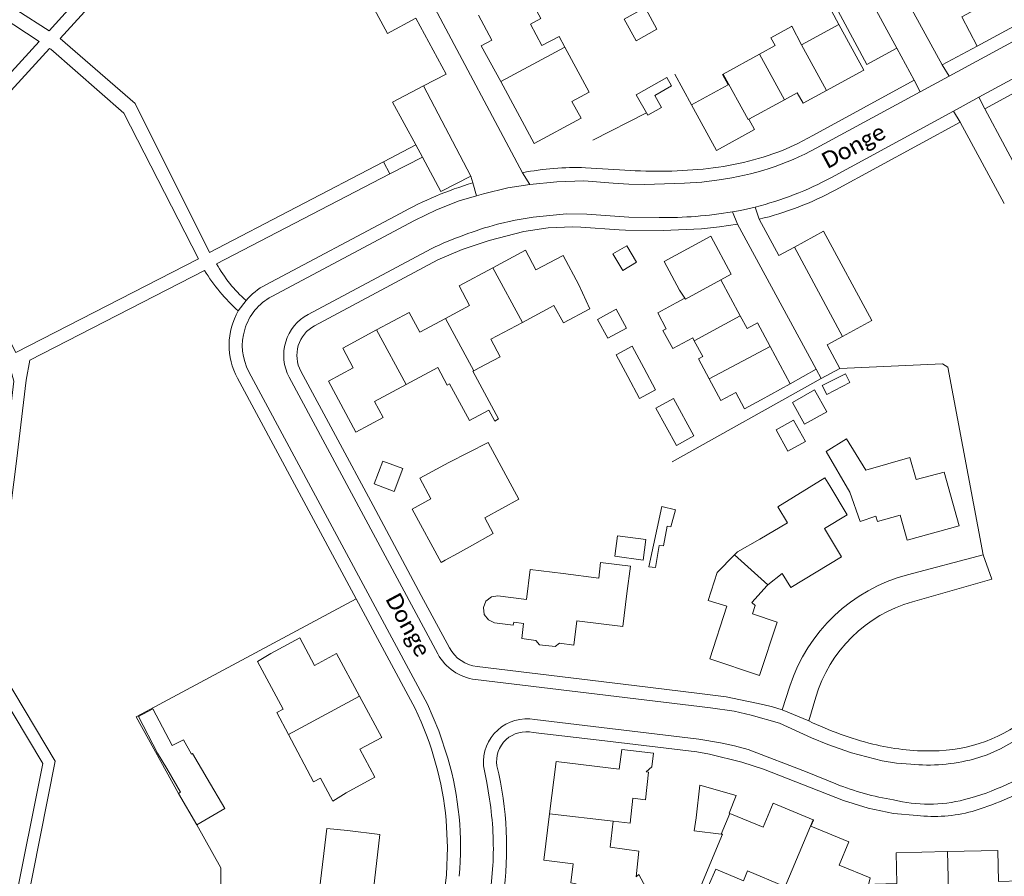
# Model space of a CAD drawing. Extents: x 177628 to 188968, y 384226 to 390673.
# Tile 167 of 256: x 183999 to 184148, y 385073 to 385203. Entities that reach past the tile are written whole.
import ezdxf

# ---------------------------------------------------------------- set-up
doc = ezdxf.new("R2010")
doc.units = 0
for name, color, linetype, lineweight in [('B01_D', 14, 'Continuous', 9), ('B01_F', 14, 'Continuous', 9), ('B01_T', 14, 'Continuous', 9), ('B02_T', 14, 'Continuous', 9), ('B07_D', 14, 'Continuous', 9), ('B11_F', 14, 'Continuous', 9), ('B11_S', 14, 'Continuous', 9), ('B14_F', 14, 'Continuous', 9), ('T03_F', 253, 'Continuous', 9), ('T04_F', 253, 'HAAG', 9), ('T04_T', 253, 'HAAG', 9), ('T05_F', 253, 'Continuous', 9), ('T05_T', 253, 'Continuous', 9), ('T22_T', 253, 'Continuous', 9), ('V00_F', 8, 'Continuous', 9), ('V00_T', 8, 'Continuous', 9), ('Z06', 7, 'Continuous', 9)]:
    doc.layers.add(name, color=color, linetype=linetype, lineweight=lineweight)
doc.styles.add('Legend', font='calibri.ttf')
doc.linetypes.add('HAAG', pattern='A,4,-1,[5,TOPOCAD.SHX,S=0.35,R=0,X=-0.35,Y=-0.35],-1', length=6)

msp = doc.modelspace()

# ---------------------------------------------------------------- linework, layer by layer
at = {"layer": 'B01_D', "linetype": 'Continuous'}
msp.add_lwpolyline([(184095.87, 385158.692), (184098.67, 385160.205)], dxfattribs=at)
at = {"layer": 'B01_F', "linetype": 'Continuous'}
msp.add_lwpolyline([(184121.378, 385137.681), (184125.003, 385131.493), (184126.549, 385127.079), (184128.934, 385127.857)], dxfattribs=at)
at = {"layer": 'B01_T', "linetype": 'Continuous'}
for points in [[(184078.304, 385199.261), (184076.578, 385202.486), (184078.147, 385203.333), (184076.251, 385206.811)], [(184068.69, 385203.834), (184070.719, 385200.08), (184069.117, 385199.214), (184072.059, 385193.77)], [(184123.324, 385202.435), (184117.677, 385199.34)], [(184121.429, 385192.42), (184127.101, 385195.516), (184123.324, 385202.435)], [(184113.669, 385199.225), (184111.29, 385197.921)], [(184111.29, 385197.921), (184105.798, 385194.912)], [(184105.798, 385194.912), (184105.684, 385194.849), (184106.542, 385193.285), (184100.986, 385190.24)], [(184072.059, 385193.77), (184077.133, 385184.383), (184084.236, 385188.222), (184082.855, 385190.778)], [(184115.061, 385191.015), (184117.013, 385192.081), (184117.884, 385190.485), (184121.429, 385192.42)], [(184100.986, 385190.24), (184104.751, 385183.343), (184110.514, 385186.489), (184109.655, 385188.064)], [(184109.655, 385188.064), (184115.061, 385191.015)], [(184099.18, 385162.132), (184096.813, 385166.51), (184103.886, 385170.334), (184107.001, 385164.573), (184105.405, 385163.71)], [(184070.877, 385165.532), (184075.809, 385168.187), (184077.407, 385165.22), (184081.504, 385167.425), (184083.918, 385162.941)], [(184063.675, 385157.862), (184067.343, 385159.836), (184065.76, 385162.778), (184070.877, 385165.532)], [(184105.405, 385163.71), (184108.357, 385158.249)], [(184083.918, 385162.941), (184085.551, 385159.328), (184081.552, 385157.186), (184080.135, 385159.831), (184075.338, 385157.262)], [(184099.978, 385160.912), (184099.18, 385162.132)], [(184098.67, 385160.205), (184099.978, 385160.912)], [(184053.235, 385156.113), (184058.165, 385158.767), (184059.78, 385155.765), (184063.675, 385157.862)], [(184108.357, 385158.249), (184109.399, 385156.322), (184110.967, 385157.17), (184112.897, 385153.6)], [(184054.231, 385142.831), (184050.106, 385140.611), (184045.937, 385148.358), (184049.712, 385150.39), (184048.115, 385153.357), (184053.235, 385156.113)], [(184075.338, 385157.262), (184070.547, 385154.696), (184071.962, 385152.054), (184068.777, 385150.348)], [(184101.166, 385154.925), (184101.403, 385154.487)], [(184101.403, 385154.487), (184102.708, 385152.078)], [(184112.897, 385153.6), (184115.959, 385147.937)], [(184057.715, 385147.827), (184062.517, 385150.399), (184063.934, 385147.754), (184064.29, 385147.945)], [(184054.231, 385142.831), (184052.929, 385145.263), (184057.715, 385147.827)], [(184115.959, 385147.937), (184111.525, 385145.54)], [(184107.689, 385146.62), (184109.024, 385144.155), (184111.525, 385145.54)], [(184064.189, 385136.003), (184070.132, 385139.062), (184074.823, 385130.43), (184069.636, 385127.611)], [(184135.039, 385133.413), (184134.069, 385136.777), (184127.395, 385134.852)], [(184064.189, 385136.003), (184059.806, 385133.621), (184061.49, 385130.523), (184058.611, 385128.958), (184063.015, 385120.857), (184063.644, 385121.199)], [(184128.934, 385127.857), (184129.155, 385127.072), (184132.613, 385128.043), (184133.686, 385124.22), (184141.569, 385126.433), (184139.287, 385134.562), (184135.039, 385133.413)], [(184121.93, 385132.49), (184124.595, 385128.088), (184121.15, 385126.003), (184123.743, 385121.718), (184116.021, 385117.05), (184114.725, 385119.172), (184112.562, 385117.436)], [(184065.518, 385122.217), (184067.326, 385123.2)], [(184077.402, 385109.04), (184075.239, 385109.307), (184075.521, 385111.616), (184074.024, 385111.795), (184073.97, 385111.361), (184071.125, 385111.722), (184070.184, 385112.129), (184069.572, 385112.974), (184069.438, 385114.026), (184069.82, 385114.977), (184070.643, 385115.644), (184071.629, 385115.798), (184075.971, 385115.238), (184076.53, 385119.77), (184081.517, 385119.155)], [(184112.562, 385117.436), (184112.449, 385117.346), (184110.139, 385114.801), (184110.648, 385114.323), (184110.24, 385113.06), (184113.95, 385111.81), (184111.3, 385103.73), (184103.735, 385106.252)], [(184091.196, 385116.134), (184090.58, 385111.145), (184083.578, 385112.009), (184083.125, 385108.335), (184080.962, 385108.602)], [(184037.221, 385107.048), (184041.61, 385109.407), (184043.847, 385105.242), (184047.188, 385107.038), (184050.672, 385100.555)], [(184077.402, 385109.04), (184077.918, 385108.378), (184080.3, 385108.085), (184080.962, 385108.602)], [(184037.221, 385107.048), (184035.165, 385105.816), (184039.068, 385098.597)], [(184050.672, 385100.555), (184054.026, 385094.312), (184050.707, 385092.529), (184052.986, 385088.286), (184048.606, 385085.932)], [(184094.96, 385089.842), (184095.208, 385091.913), (184090.423, 385092.486), (184090.034, 385089.491), (184080.447, 385090.669), (184079.472, 385082.733)], [(184044.717, 385088.156), (184046.601, 385084.673), (184048.606, 385085.932)], [(184119.412, 385081.82), (184113.353, 385084.331), (184111.849, 385080.703), (184106.793, 385082.786)], [(184079.472, 385082.733), (184078.61, 385075.714), (184083.066, 385075.166)], [(184126.883, 385068.173), (184128.083, 385073.027), (184123.361, 385074.934), (184124.84, 385078.495), (184119.091, 385080.877), (184119.471, 385081.795), (184119.412, 385081.82)], [(184052.556, 385063.222), (184047.897, 385063.739), (184048.371, 385067.736), (184045.806, 385068.04), (184046.163, 385071.053), (184044.575, 385071.241), (184045.677, 385080.533), (184048.814, 385080.2)], [(184048.814, 385080.2), (184053.748, 385079.611), (184052.753, 385071.268), (184058.429, 385070.591), (184057.481, 385062.634), (184052.556, 385063.222)], [(184128.917, 385067.115), (184128.794, 385072.079), (184132.098, 385072.161), (184131.982, 385076.814), (184139.797, 385077.008)], [(184139.797, 385077.008), (184147.397, 385077.196), (184147.513, 385072.479), (184150.816, 385072.561), (184150.939, 385067.575)], [(184083.066, 385075.166), (184082.709, 385072.263), (184083.493, 385072.129)]]:
    msp.add_lwpolyline(points, dxfattribs=at)
at = {"layer": 'B02_T', "linetype": 'Continuous'}
for points in [[(184091.329, 385149.037), (184089.559, 385152.325), (184091.982, 385153.63), (184093.75, 385150.347)], [(184093.75, 385150.347), (184095.541, 385147.02)], [(184095.541, 385147.02), (184093.118, 385145.715), (184091.329, 385149.037)], [(184106.793, 385082.786), (184106.677, 385082.834), (184107.746, 385085.535), (184102.254, 385087.083), (184101.666, 385082.118)]]:
    msp.add_lwpolyline(points, dxfattribs=at)
at = {"layer": 'B07_D', "linetype": 'Continuous'}
for points in [[(184121.429, 385192.42), (184117.677, 385199.34)], [(184081.787, 385199.002), (184072.059, 385193.77)], [(184115.061, 385191.015), (184111.29, 385197.921)], [(184109.655, 385188.064), (184109.564, 385188.014), (184105.798, 385194.912)], [(184070.877, 385165.532), (184075.338, 385157.262)], [(184099.978, 385160.912), (184100.046, 385160.789), (184105.405, 385163.71)], [(184063.675, 385157.862), (184067.96, 385149.902)], [(184101.403, 385154.487), (184108.357, 385158.249)], [(184053.235, 385156.113), (184057.715, 385147.827)], [(184103.681, 385148.691), (184112.897, 385153.6)], [(184107.515, 385122.012), (184112.562, 385117.436)], [(184039.89, 385094.741), (184050.672, 385100.555)], [(184079.472, 385082.733), (184089.103, 385081.603)], [(184105.475, 385079.669), (184106.793, 385082.786)], [(184114.787, 385070.778), (184119.412, 385081.82)], [(184139.797, 385077.008), (184140.019, 385067.149)]]:
    msp.add_lwpolyline(points, dxfattribs=at)
at = {"layer": 'B11_F', "linetype": 'Continuous'}
for points in [[(184067.96, 385149.902), (184067.851, 385149.843), (184071.747, 385142.621)], [(184068.777, 385150.348), (184067.96, 385149.902)], [(184064.29, 385147.945), (184067.342, 385142.388), (184070.249, 385143.97), (184071.166, 385142.283), (184071.747, 385142.621)]]:
    msp.add_lwpolyline(points, dxfattribs=at)
at = {"layer": 'B11_S', "linetype": 'Continuous'}
for points in [[(184116.129, 385202.127), (184116.19, 385202.16), (184117.677, 385199.34)], [(184113.669, 385199.225), (184113.021, 385200.415), (184116.129, 385202.127)], [(184081.787, 385199.002), (184080.913, 385200.628), (184078.304, 385199.261)], [(184082.855, 385190.778), (184085.468, 385192.158), (184081.787, 385199.002)], [(184097.153, 385156.287), (184095.87, 385158.692)], [(184101.166, 385154.925), (184098.142, 385153.282), (184096.656, 385156.017), (184097.153, 385156.287)], [(184103.681, 385148.691), (184102.049, 385151.728), (184102.708, 385152.078)], [(184107.689, 385146.62), (184105.447, 385145.404), (184103.681, 385148.691)], [(184121.378, 385137.681), (184124.494, 385139.584), (184127.395, 385134.852)], [(184107.515, 385122.012), (184107.976, 385122.483), (184111.363, 385124.374), (184115.519, 385126.839), (184114.06, 385129.301), (184121.217, 385133.667), (184121.93, 385132.49)], [(184067.326, 385123.2), (184070.934, 385125.25), (184069.636, 385127.611)], [(184063.644, 385121.199), (184065.518, 385122.217)], [(184103.735, 385106.252), (184106.356, 385114.219), (184103.498, 385115.085), (184104.88, 385119.319), (184107.515, 385122.012)], [(184091.196, 385116.134), (184091.709, 385120.292), (184087.203, 385120.84), (184086.917, 385118.489), (184081.517, 385119.155)], [(184039.89, 385094.741), (184038.117, 385098.083), (184039.068, 385098.597)], [(184044.717, 385088.156), (184043.676, 385087.604), (184039.89, 385094.741)], [(184092.085, 385085.09), (184094.016, 385084.868), (184094.467, 385089.03), (184094.107, 385089.101), (184094.96, 385089.842)], [(184092.085, 385085.09), (184091.663, 385081.316), (184089.103, 385081.603)], [(184094.431, 385070.882), (184092.998, 385073.516), (184092.57, 385073.201), (184093.011, 385077.059), (184088.666, 385077.699), (184089.103, 385081.603)], [(184105.475, 385079.669), (184105.656, 385079.647), (184102.482, 385072.038), (184103.492, 385071.705), (184104.65, 385074.349), (184108.854, 385072.587), (184109.475, 385074.085), (184114.979, 385071.741), (184114.651, 385070.833), (184114.787, 385070.778)]]:
    msp.add_lwpolyline(points, dxfattribs=at)
at = {"layer": 'B14_F', "linetype": 'Continuous'}
for points in [[(184094.042, 385204.795), (184095.743, 385201.711), (184092.601, 385199.978), (184090.792, 385203.257), (184093.599, 385204.806)], [(184094.343, 385188.667), (184096.445, 385189.859), (184095.411, 385191.682), (184097.955, 385193.125), (184097.237, 385194.39), (184092.591, 385191.755), (184094.343, 385188.667)], [(184091.156, 385168.885), (184089.072, 385167.63), (184090.579, 385165.127), (184092.663, 385166.382), (184091.156, 385168.885)], [(184089.55, 385159.265), (184091.127, 385156.4), (184088.322, 385154.856), (184086.745, 385157.721), (184089.55, 385159.265)], [(184125, 385148.124), (184124.31, 385149.479), (184120.807, 385147.695), (184121.497, 385146.34), (184125, 385148.124)], [(184121.5, 385143.694), (184118.134, 385141.807), (184116.271, 385145.13), (184119.637, 385147.017), (184121.5, 385143.694)], [(184098.241, 385145.734), (184095.567, 385144.262), (184098.685, 385138.6), (184101.359, 385140.072), (184098.241, 385145.734)], [(184116.443, 385142.43), (184113.796, 385140.955), (184115.599, 385137.718), (184118.246, 385139.193), (184116.443, 385142.43)], [(184054.212, 385136.222), (184057.209, 385135.083), (184055.895, 385131.626), (184052.898, 385132.765), (184054.212, 385136.222)], [(184094.501, 385120.18), (184095.53, 385120.088), (184096.064, 385123.443), (184096.727, 385123.386), (184097.312, 385126.338), (184097.852, 385126.231), (184098.553, 385128.822), (184096.508, 385129.359), (184094.501, 385120.18)], [(184093.651, 385121.223), (184094.063, 385124.313), (184089.779, 385124.884), (184089.367, 385121.794), (184093.651, 385121.223)], [(184022.254, 385093.085), (184019.339, 385098.658), (184017.129, 385097.502), (184020.044, 385091.929)], [(184025.161, 385091.808), (184023.948, 385093.979), (184022.254, 385093.085)], [(184021.421, 385089.605), (184020.044, 385091.929)], [(184025.161, 385091.808), (184025.318, 385091.9), (184027.557, 385088.091)], [(184023.52, 385085.998), (184021.421, 385089.605)], [(184027.557, 385088.091), (184030.229, 385083.546), (184026.006, 385081.06)], [(184023.212, 385085.812), (184023.52, 385085.998)], [(184026.006, 385081.06), (184023.212, 385085.812)], [(184101.666, 385082.118), (184101.397, 385080.167), (184105.475, 385079.669)]]:
    msp.add_lwpolyline(points, dxfattribs=at)
at = {"layer": 'T03_F', "linetype": 'Continuous'}
msp.add_lwpolyline([(184123.324, 385202.435), (184117.35, 385213.611)], dxfattribs=at)
at = {"layer": 'T04_F', "linetype": 'HAAG'}
for points in [[(184094.136, 385189.032), (184086.041, 385184.87)], [(184145.18, 385122.02), (184139.847, 385150.488), (184139.024, 385150.983), (184123.47, 385150.26)], [(184120.66, 385148.73), (184098.043, 385136.12)], [(184029.608, 385074.552), (184029.876, 385042.638)]]:
    msp.add_lwpolyline(points, dxfattribs=at)
at = {"layer": 'T04_T', "linetype": 'HAAG'}
for points in [[(184090.04, 385171.287), (184084.181, 385171.678)], [(184123.47, 385150.26), (184120.66, 385148.73)], [(184047.009, 385140.093), (184052.698, 385129.503)], [(184060.022, 385115.868), (184064.3, 385107.903)]]:
    msp.add_lwpolyline(points, dxfattribs=at)
msp.add_arc((184069.127, 385110.495), 5.479, 208.23077, 263.2397, dxfattribs=at)
at = {"layer": 'T05_F', "linetype": 'Continuous'}
for points in [[(184100.986, 385190.24), (184098.454, 385194.883)], [(184050.141, 385115.338), (184016.771, 385097.435), (184023.212, 385085.812)], [(184026.006, 385081.06), (184029.608, 385074.552)]]:
    msp.add_lwpolyline(points, dxfattribs=at)
at = {"layer": 'T05_T', "linetype": 'Continuous'}
for points in [[(184092.273, 385102.185), (184101.778, 385101.039)], [(184087.826, 385093.78), (184101.811, 385092.12), (184103.734, 385091.775)]]:
    msp.add_lwpolyline(points, dxfattribs=at)
at = {"layer": 'T22_T', "linetype": 'Continuous'}
msp.add_lwpolyline([(184120.66, 385148.73), (184119.896, 385150.141)], dxfattribs=at)
at = {"layer": 'V00_F', "linetype": 'Continuous'}
for points in [[(184132.098, 385198.842), (184127.549, 385196.343), (184118.128, 385214.017)], [(184161.045, 385213.928), (184141.963, 385203.605), (184144.277, 385199.168)], [(183997.017, 385138.011), (183998.242, 385148.368), (183997.945, 385149.46), (183997.275, 385151.195), (183996.371, 385152.859), (183989.092, 385165.427), (183988.967, 385166.749), (183992.029, 385187.134), (183992.542, 385189.025), (183993.677, 385190.632), (184002.102, 385199.844)], [(184026.252, 385166.875), (183998.571, 385152.67), (183997.978, 385153.761), (183990.889, 385166.002), (183990.823, 385166.698), (183993.836, 385186.754), (183994.236, 385188.227), (183995.116, 385189.474), (184003.661, 385198.817)], [(184067.51, 385179.42), (184060.37, 385193.118)], [(184116.578, 385168.679), (184123.857, 385155.095)], [(183993.35, 385030.111), (183992.615, 385031.678), (183999.983, 385067.794), (184004.536, 385090.698), (183995.226, 385106.219), (183995.011, 385106.77), (183994.967, 385107.552), (183998.664, 385136.235), (184000.114, 385148.507), (184000.676, 385151.532), (184027.142, 385165.138)], [(184115.959, 385147.937), (184119.896, 385150.141)], [(183990.029, 385030.716), (183990.913, 385032.403), (183998.206, 385068.152), (184002.622, 385090.365), (183993.593, 385105.418), (183993.218, 385106.38), (183993.148, 385107.617), (183996.822, 385136.124)]]:
    msp.add_lwpolyline(points, dxfattribs=at)
at = {"layer": 'V00_T', "linetype": 'Continuous'}
for points in [[(183988.831, 385210.948), (184003.59, 385201.47), (184015.56, 385214.76), (184020.01, 385229.23), (184020.1, 385230.81), (184018.89, 385232), (184006.64, 385238.68), (183999.887, 385251.02), (183999.067, 385252.537)], [(184138.98, 385196.29), (184124.4, 385223.02), (184127.14, 385224.56), (184115.56, 385246.13), (184119.805, 385248.426)], [(184054.27, 385181.627), (184027.93, 385167.85), (184016.62, 385190.43), (184005.25, 385200.3), (184017.44, 385213.72), (184022.1, 385229.07), (184043.065, 385240.63), (184043.308, 385240.28)], [(184044.265, 385225.016), (184042.5, 385224.01), (184054.92, 385201.08), (184059.18, 385203.41), (184063.77, 385194.91), (184060.37, 385193.118)], [(184140.039, 385194.613), (184187.41, 385220.34)], [(183950.1, 385216.13), (183978.85, 385215.15), (184002.102, 385199.844)], [(184132.098, 385198.842), (184122.59, 385216.344)], [(184144.554, 385191.391), (184190.75, 385216.49)], [(184144.277, 385199.168), (184163.235, 385209.466)], [(184145.44, 385189.64), (184174.719, 385205.55)], [(184062.05, 385204.92), (184075.376, 385179.957)], [(184138.98, 385196.29), (184144.277, 385199.168)], [(184026.252, 385166.875), (184014.92, 385189.01), (184003.87, 385198.68), (184003.661, 385198.817)], [(184134.744, 385193.972), (184132.098, 385198.842)], [(184138.98, 385196.29), (184140.039, 385194.613)], [(184119.359, 385185.609), (184134.744, 385193.972)], [(184134.744, 385193.972), (184135.638, 385192.223)], [(184135.638, 385192.223), (184140.039, 385194.613)], [(184060.37, 385193.118), (184055.67, 385190.64), (184059.17, 385184.19)], [(184119.866, 385183.657), (184135.638, 385192.223)], [(184140.694, 385189.294), (184144.554, 385191.391)], [(184145.44, 385189.64), (184144.554, 385191.391)], [(184122.186, 385179.238), (184140.694, 385189.294)], [(184141.73, 385187.62), (184140.694, 385189.294)], [(184151.621, 385178.128), (184145.44, 385189.64)], [(184141.73, 385187.62), (184122.76, 385177.3)], [(184148.4, 385175.27), (184141.73, 385187.62)], [(184114.788, 385183.334), (184117.125, 385184.367), (184119.359, 385185.609)], [(184059.17, 385184.19), (184054.27, 385181.627)], [(184059.17, 385184.19), (184060.18, 385182.32)], [(184054.27, 385181.627), (184055.259, 385179.769)], [(184060.18, 385182.32), (184055.259, 385179.769)], [(184067.51, 385179.42), (184063.005, 385177.13), (184060.18, 385182.32)], [(184055.259, 385179.769), (184028.982, 385166.147)], [(184075.376, 385179.957), (184076.468, 385178.186)], [(184084.898, 385180.71), (184090.08, 385180.405)], [(184067.838, 385178.427), (184067.51, 385179.42)], [(184067.838, 385178.427), (184068.369, 385176.438)], [(184076.468, 385178.186), (184080.554, 385178.596), (184084.658, 385178.73)], [(184084.658, 385178.73), (184089.115, 385178.37), (184091.495, 385178.227), (184093.879, 385178.19), (184099.935, 385178.38)], [(184099.935, 385178.38), (184102.568, 385178.526), (184105.179, 385178.89)], [(184068.369, 385176.438), (184069.444, 385176.746), (184073.159, 385177.649), (184074.81, 385177.94), (184076.468, 385178.186)], [(184059, 385172.71), (184062.324, 385174.338), (184065.769, 385175.694)], [(184065.769, 385175.694), (184068.369, 385176.438)], [(184036.438, 385162.945), (184056.83, 385173.79)], [(184110.626, 385174.747), (184108.402, 385174.244), (184107.186, 385174.023)], [(184107.97, 385172.17), (184107.186, 385174.023)], [(184111.254, 385172.901), (184110.626, 385174.747)], [(184037.343, 385161.179), (184059, 385172.71)], [(184096.075, 385173.17), (184091.475, 385173.23), (184085.115, 385173.68), (184082.03, 385173.72), (184076.959, 385173.235), (184074.24, 385172.754), (184071.548, 385172.144)], [(184111.254, 385172.901), (184114.21, 385167.39), (184116.578, 385168.679)], [(184043.835, 385156.743), (184062.54, 385166.73), (184066.2, 385168.335), (184070.29, 385169.695), (184075.541, 385171.03)], [(184082.955, 385171.76), (184079.229, 385171.587), (184075.541, 385171.03)], [(184084.181, 385171.678), (184082.955, 385171.76)], [(184107.97, 385172.17), (184105.239, 385171.738), (184102.491, 385171.435), (184096.685, 385171.185), (184090.97, 385171.225), (184090.04, 385171.287)], [(184119.896, 385150.141), (184107.97, 385172.17)], [(184116.578, 385168.679), (184121.01, 385171.09), (184128.32, 385157.52), (184123.857, 385155.095)], [(184042.877, 385158.468), (184061.51, 385168.43)], [(184032.277, 385158.993), (184033.457, 385160.571)], [(184123.857, 385155.095), (184121.53, 385153.83), (184123.47, 385150.26)], [(184032.15, 385148.805), (184050.141, 385115.338)], [(184060.971, 385099.387), (184033.89, 385149.771)], [(184062.515, 385107.003), (184039.998, 385148.938)], [(184041.759, 385149.867), (184047.009, 385140.093)], [(184052.698, 385129.503), (184060.022, 385115.868)], [(184133.737, 385118.989), (184145.18, 385122.02)], [(184145.18, 385122.02), (184146.52, 385118.32), (184134.487, 385114.908)], [(184050.141, 385115.338), (184059.08, 385098.71)], [(184068.482, 385105.054), (184092.273, 385102.185)], [(184129.895, 385090.76), (184125.26, 385092.005), (184121.65, 385093.23), (184119.19, 385094.235), (184114.305, 385096.475), (184110.025, 385097.72), (184107.435, 385098.28), (184103.87, 385098.8), (184068.223, 385103.107)], [(184101.778, 385101.039), (184106.25, 385100.5), (184111.772, 385099.339), (184113.256, 385098.967), (184114.71, 385098.49)], [(184114.71, 385098.49), (184115.868, 385102.07)], [(184064.051, 385091.157), (184062.688, 385095.338), (184060.971, 385099.387)], [(184119.82, 385100.406), (184118.764, 385096.828)], [(184114.71, 385098.49), (184118.764, 385096.828)], [(184077.207, 385097.04), (184102.09, 385094.07), (184105.385, 385093.48), (184107.495, 385093.039), (184109.574, 385092.47), (184118.515, 385089.06), (184122.88, 385087.26)], [(184076.958, 385095.07), (184087.826, 385093.78)], [(184153.65, 385096.14), (184150.779, 385094.278), (184147.806, 385092.585)], [(184124.02, 385084.75), (184111.9, 385089.485), (184108.595, 385090.59), (184103.734, 385091.775)], [(184147.806, 385092.585), (184145.816, 385091.685), (184143.731, 385091.035)], [(184134.226, 385090.265), (184132.05, 385090.424), (184129.895, 385090.76)], [(184070.365, 385084.968), (184069.964, 385087.508), (184069.451, 385090.028)], [(184124.02, 385084.75), (184127.771, 385083.586), (184131.618, 385082.8)], [(184131.618, 385082.8), (184135.17, 385082.48)], [(184063.81, 385081.763), (184064.009, 385077.623), (184063.85, 385073.482)], [(184070.875, 385074.9), (184070.45, 385070.14), (184064.632, 385022.324)], [(184063.85, 385073.482), (184057.83, 385023.87)]]:
    msp.add_lwpolyline(points, dxfattribs=at)
for centre, radius, start, end in [((184098.526, 385225.679), 45.36, 275.3335, 291.00912), ((184099.736, 385220.669), 42.132, 277.42309, 298.54095), ((184083.49, 385137.938), 42.795, 88.11403, 100.92905), ((184095.797, 385251.135), 70.961, 265.3789, 275.61658), ((184083.939, 385124.819), 55.973, 106.71758, 118.96788), ((184098.577, 385222.884), 49.622, 284.0524, 298.40938), ((184099.771, 385220.183), 48.657, 283.65077, 298.19516), ((184097.039, 385233.402), 60.24, 269.08288, 279.69718), ((184089.121, 385109.227), 65.325, 105.60513, 115.00321), ((184052.049, 385180.733), 29.386, 212.05225, 227.71463), ((184047.376, 385176.325), 21.022, 208.95791, 228.53942), ((184040.45, 385154.849), 9.036, 116.35953, 140.70649), ((184041.301, 385153.755), 8.413, 118.05954, 208.26019), ((184041.261, 385153.786), 10.384, 149.90436, 208.66725), ((184046.196, 385152.265), 7.035, 118.15297, 208.22804), ((184046.228, 385152.269), 5.074, 118.14126, 208.25854), ((184140.317, 385094.144), 25.702, 104.83374, 162.03774), ((184140.332, 385094.329), 21.393, 105.85502, 163.49678), ((184069.126, 385110.559), 7.506, 208.27523, 263.09373), ((184013.239, 385076.782), 50.815, 5.62521, 25.5642), ((184137.499, 385115.508), 23.233, 270.03967, 310.47524), ((184076.02, 385090.558), 6.59, 79.62101, 184.61084), ((184140.697, 385142.248), 50.438, 244.22427, 255.97075), ((184075.94, 385090.676), 4.511, 76.95923, 188.67728), ((184136.924, 385127.016), 34.746, 255.91898, 270.97532), ((184017.97, 385077.753), 47.99, 354.62753, 16.21839), ((184136.858, 385116.823), 26.688, 264.33964, 284.92319), ((184132.79, 385121.712), 38.052, 284.57039, 305.14711), ((184020.121, 385077.635), 52.826, 351.89797, 13.53101), ((184138.714, 385127.625), 43.36, 248.58106, 260.5805), ((184131.063, 385125.055), 43.77, 286.53171, 299.78804), ((184021.446, 385077.443), 49.494, 357.05474, 8.745), ((184136.924, 385106.039), 21.844, 255.94305, 284.41954), ((184137.702, 385105.072), 22.734, 263.6046, 284.82218)]:
    msp.add_arc(centre, radius, start, end, dxfattribs=at)

# ---------------------------------------------------------------- texts
at = {"layer": 'Z06', "linetype": 'Continuous', "style": 'Legend'}
for rotation, p in [(28.18039, (184121.618, 385180.497)), (298.2309, (184054.527, 385115.306))]:
    msp.add_text('Donge', height=2.5, rotation=rotation, dxfattribs=at).set_placement(p)

doc.saveas('drawing.dxf')
